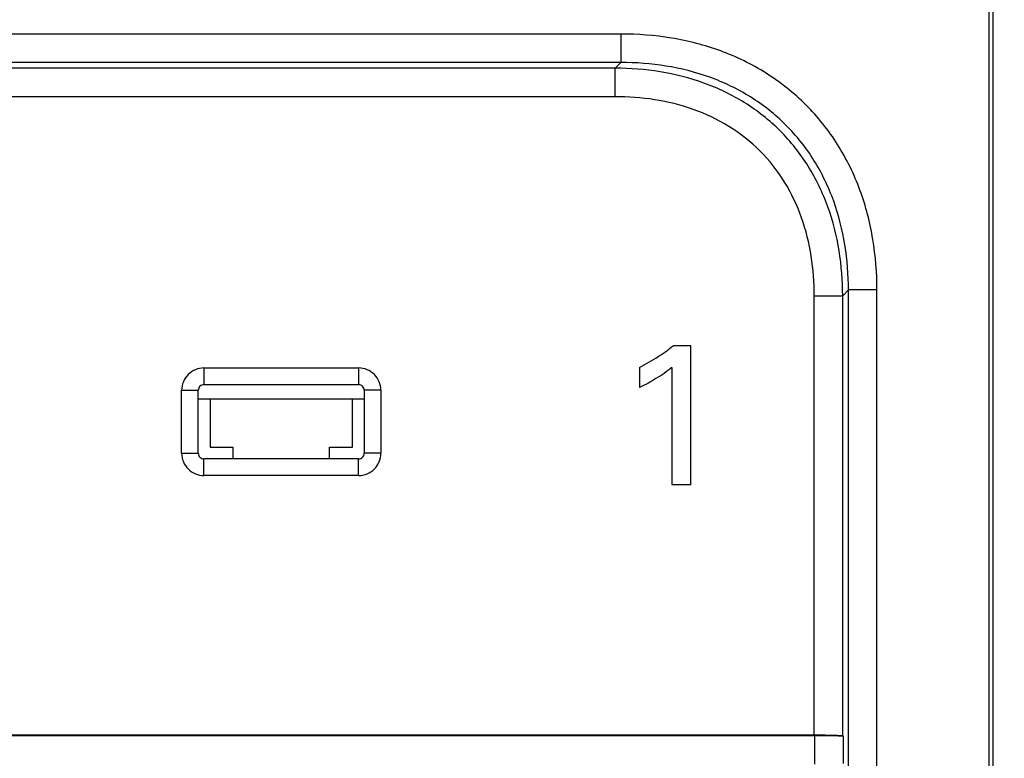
# Model space of a CAD drawing. Header units: inches. Extents: x 0 to 34, y 0 to 22.
# Tile 10 of 71: x 12.69 to 13.371, y 12.722 to 13.233. Entities that reach past the tile are written whole.
import ezdxf

# ---------------------------------------------------------------- set-up
doc = ezdxf.new("R2010")
doc.units = ezdxf.units.IN
doc.header["$LTSCALE"] = 1.87
doc.header["$MEASUREMENT"] = 0
doc.layers.get('0').update_dxf_attribs({"linetype": 'CONTINUOUS'})
doc.layers.add('DIMENSIONS', color=7, linetype='CONTINUOUS')
doc.styles.get("Standard").update_dxf_attribs({"font": 'txt', "width": 0.8})
doc.dimstyles.new('DIMSTYLE_1', dxfattribs={"dimtxt": 0.125, "dimasz": 0.18, "dimexe": 0.125, "dimexo": 0.0625, "dimgap": 0.03125, "dimtad": 0, "dimtih": 1, "dimtoh": 1, "dimdsep": 46, "dimtxsty": 'STANDARD', "dimblk": '_FILLED', "dimblk1": '_FILLED', "dimblk2": '_FILLED', "dimcen": 0.09, "dimadec": 0, "dimazin": 0, "dimtp": 0.001, "dimtm": 0.001, "dimtfac": 1, "dimtofl": 0, "dimtmove": 0, "dimatfit": 3, "dimldrblk": '_FILLED', "dimfxl": 1, "dimtolj": 1, "dimarcsym": 0})

# ---------------------------------------------------------------- blocks, each defined once
blk = doc.blocks.new('*D34')
at = {"layer": 'DIMENSIONS', "color": 2, "linetype": 'CONTINUOUS'}
blk.add_line((13.3183, 8.91239), (14.2564, 8.91239), dxfattribs=at)
at = {"layer": 'DIMENSIONS', "color": 2, "linetype": 'CONTINUOUS', "insert": (14.3189, 8.97489), "char_height": 0.125, "width": 1.725, "attachment_point": 1, "line_spacing_factor": 0.9}
blk.add_mtext('2X 158.68{\\Ftxt.shx;\\W1.000000;\\H0.125000; }[6.247]', dxfattribs=at)
blk = doc.blocks.new('_FILLED')
at = {"color": 0, "linetype": 'BYBLOCK'}
blk.add_solid([(0, 0), (-1, 0.1736), (-1, -0.1736)], dxfattribs=at)

msp = doc.modelspace()

# ---------------------------------------------------------------- linework, layer by layer
at = {"color": 7, "linetype": 'CONTINUOUS'}
for p, q in [((13.36036, 9.62823), (13.36036, 15.49438)), ((13.36311, 9.62823), (13.36311, 15.49438)), ((13.10564, 13.22329), (10.98628, 13.22329)), ((13.10564, 13.22329), (13.10564, 13.20361)), ((13.10564, 13.20361), (10.98628, 13.20361)), ((13.10164, 13.1996), (12.05561, 13.1996)), ((13.10164, 13.1996), (13.10564, 13.20361)), ((13.10164, 13.17992), (13.10164, 13.1996)), ((13.10164, 13.17992), (12.05612, 13.17992)), ((13.23939, 13.04218), (13.25906, 13.04218)), ((13.23939, 12.73807), (13.23939, 13.04218)), ((13.25906, 13.04218), (13.26307, 13.04618)), ((13.25906, 12.73757), (13.25906, 13.04218)), ((13.28275, 13.04618), (13.26307, 13.04618)), ((13.26307, 11.51115), (13.26307, 13.04618)), ((13.28275, 11.51115), (13.28275, 13.04618)), ((13.15413, 13.00763), (13.14178, 13.00763)), ((13.15413, 12.91157), (13.15413, 13.00763)), ((12.81731, 12.99221), (12.92423, 12.99221)), ((12.81731, 12.99221), (12.81731, 12.98071)), ((12.92423, 12.99221), (12.92423, 12.98071)), ((13.11846, 12.9925), (13.11846, 12.97861)), ((13.14081, 12.9925), (13.14081, 12.91157)), ((12.81731, 12.98071), (12.92423, 12.98071)), ((12.80187, 12.97677), (12.81337, 12.97677)), ((12.80187, 12.93324), (12.80187, 12.97677)), ((12.81337, 12.93324), (12.81337, 12.97677)), ((12.93966, 12.97677), (12.92816, 12.97677)), ((12.92816, 12.97677), (12.92816, 12.93324)), ((12.93966, 12.97677), (12.93966, 12.93324)), ((12.81337, 12.97095), (12.92816, 12.97095)), ((12.82155, 12.97095), (12.82155, 12.93749)), ((12.91998, 12.93749), (12.91998, 12.97095)), ((12.80187, 12.93324), (12.81337, 12.93324)), ((12.82155, 12.93749), (12.8373, 12.93749)), ((12.8373, 12.93749), (12.8373, 12.9293)), ((12.90423, 12.93749), (12.91998, 12.93749)), ((12.90423, 12.9293), (12.90423, 12.93749)), ((12.93966, 12.93324), (12.92816, 12.93324)), ((12.92423, 12.9293), (12.81731, 12.9293)), ((12.81731, 12.9178), (12.81731, 12.9293)), ((12.92423, 12.9178), (12.92423, 12.9293)), ((12.92423, 12.9178), (12.81731, 12.9178)), ((13.14081, 12.91157), (13.15413, 12.91157)), ((13.23969, 12.73776), (12.05581, 12.73776)), ((13.23939, 12.73807), (12.05612, 12.73807)), ((13.23969, 12.73776), (13.23969, 12.71808)), ((13.25906, 12.73757), (13.25937, 12.73726)), ((13.25937, 12.73726), (13.25937, 12.71858))]:
    msp.add_line(p, q, dxfattribs=at)
for centre, radius, start, end in [((12.8173, 12.97678), 0.01544, 89.99275, 180.00725), ((12.92423, 12.97678), 0.01544, 359.99275, 90.00725), ((12.8173, 12.97678), 0.00392, 89.83585, 180.16415), ((12.92424, 12.97678), 0.00392, 359.83585, 90.16415), ((12.8173, 12.93324), 0.01544, 179.9921, 270.0079), ((12.8173, 12.93323), 0.00392, 179.83585, 270.16415), ((12.92423, 12.93324), 0.01544, 269.9921, 0.0079), ((12.92424, 12.93323), 0.00392, 269.83585, 0.16415)]:
    msp.add_arc(centre, radius, start, end, dxfattribs=at)
for centre in [(13.23939, 12.73756), (13.23969, 12.73725)]:
    msp.add_ellipse(centre, major_axis=(0.01969, 0), ratio=0.026186, start_param=0.02618, end_param=1.570796, dxfattribs=at)
for points, knots in [([(13.28275, 13.04618), (13.28275, 13.0579), (13.28096, 13.08139), (13.27215, 13.11561), (13.25669, 13.14745), (13.23464, 13.17518), (13.20691, 13.19722), (13.17507, 13.21268), (13.14085, 13.2215), (13.11736, 13.22329), (13.10564, 13.22329)], [0, 0, 0, 0, 0.12506, 0.250078, 0.375052, 0.499997, 0.624942, 0.749918, 0.874938, 1, 1, 1, 1]), ([(13.25906, 13.04218), (13.25906, 13.05261), (13.25751, 13.07351), (13.24982, 13.10402), (13.2362, 13.13243), (13.21663, 13.15716), (13.19189, 13.17674), (13.16348, 13.19036), (13.13297, 13.19805), (13.11207, 13.1996), (13.10164, 13.1996)], [0, 0, 0, 0, 0.125066, 0.250088, 0.37506, 0.499998, 0.624935, 0.749909, 0.874932, 1, 1, 1, 1]), ([(13.26307, 13.04618), (13.26307, 13.05662), (13.26152, 13.07752), (13.25383, 13.10803), (13.24022, 13.13645), (13.22064, 13.16118), (13.19591, 13.18076), (13.16749, 13.19437), (13.13698, 13.20206), (13.11608, 13.20361), (13.10564, 13.20361)], [0, 0, 0, 0, 0.125067, 0.250089, 0.37506, 0.499997, 0.624934, 0.749907, 0.874931, 1, 1, 1, 1]), ([(13.23939, 13.04218), (13.23939, 13.05132), (13.23807, 13.06965), (13.2315, 13.09643), (13.21973, 13.12142), (13.20263, 13.14317), (13.18089, 13.16027), (13.15589, 13.17203), (13.12911, 13.17861), (13.11078, 13.17992), (13.10164, 13.17992)], [0, 0, 0, 0, 0.125075, 0.250102, 0.375072, 0.499998, 0.624924, 0.749895, 0.874924, 1, 1, 1, 1]), ([(13.11846, 12.9925), (13.12291, 12.99483), (13.13092, 12.99953), (13.13853, 13.00488), (13.14178, 13.00763)], [0, 0, 0, 0, 0.541733, 1, 1, 1, 1]), ([(13.14081, 12.9925), (13.13742, 12.98966), (13.13008, 12.98476), (13.12241, 12.98047), (13.11846, 12.97861)], [0, 0, 0, 0, 0.503695, 1, 1, 1, 1])]:
    msp.add_open_spline(points, degree=3, knots=knots, dxfattribs=at)

# ---------------------------------------------------------------- dimensions: what is measured, and where the dimension line sits
at = {"layer": 'DIMENSIONS', "color": 2, "linetype": 'CONTINUOUS'}
dim = msp.add_ordinate_dim(feature_location=(13.3183, 8.91239), offset=(0.93809, 0), dtype=0, origin=(10.80252, 15.15973), text='2X <>', dimstyle='DIMSTYLE_1', dxfattribs=at)
dim.commit()
dim.dimension.update_dxf_attribs({"geometry": '*D34', "text_midpoint": (15.1814, 8.91239)})

doc.saveas('drawing.dxf')
